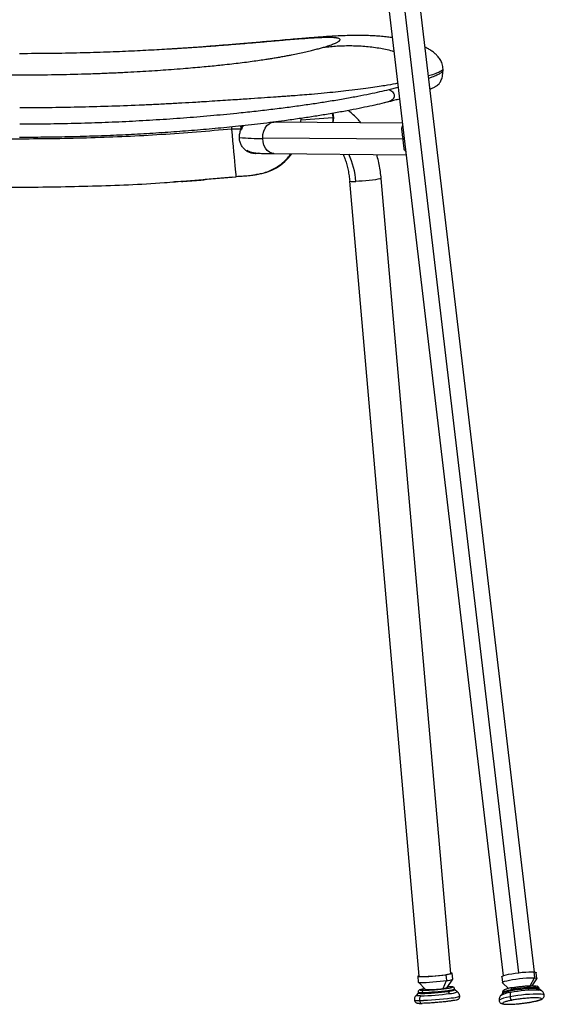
# Model space of a CAD drawing. Header units: millimetres. Extents: x 30 to 368, y 120 to 201.
# Tile 9 of 14: x 269 to 296, y 121 to 171. Entities that reach past the tile are written whole.
import ezdxf

# ---------------------------------------------------------------- set-up
doc = ezdxf.new("R2010")
doc.units = ezdxf.units.MM

msp = doc.modelspace()

# ---------------------------------------------------------------- linework, layer by layer
at = {"color": 7, "linetype": 'Continuous', "lineweight": 25}
for p, q in [((287.397, 176.815), (293.823, 122.45)), ((295.412, 122.638), (288.986, 177.002)), ((290.775, 168.389), (290.773, 168.387)), ((290.777, 168.308), (290.777, 168.309)), ((290.778, 168.309), (290.778, 168.4)), ((288.483, 166.845), (288.573, 166.869)), ((288.717, 165.647), (282.259, 165.702)), ((283.588, 165.691), (283.593, 165.885)), ((280.554, 165.318), (280.564, 165.346)), ((281.652, 164.902), (288.759, 164.842)), ((282.223, 164.102), (288.907, 164.045)), ((277.533, 162.691), (277.179, 162.672)), ((277.793, 162.72), (280.316, 162.917)), ((280.146, 162.904), (278.744, 162.782)), ((289.578, 122.43), (286.055, 162.704)), ((291.172, 122.569), (287.649, 162.844)), ((289.503, 122.423), (289.529, 122.125)), ((290.923, 122.506), (290.949, 122.207)), ((290.983, 121.85), (291.272, 122.275)), ((291.273, 122.277), (291.247, 122.576)), ((293.753, 122.4), (293.788, 122.104)), ((295.298, 121.949), (295.523, 122.299)), ((295.368, 122.643), (295.403, 122.347)), ((295.526, 122.309), (295.491, 122.605)), ((289.531, 122.122), (289.889, 121.754)), ((290.78, 121.807), (290.949, 122.207)), ((291.075, 121.891), (291.01, 121.889)), ((291.024, 121.711), (291.028, 121.661)), ((291.37, 121.735), (291.366, 121.785)), ((291.501, 121.64), (291.37, 121.737)), ((293.793, 122.094), (294.092, 121.808)), ((295.504, 121.862), (295.51, 121.813)), ((295.51, 121.813), (295.629, 121.724)), ((295.765, 121.694), (295.63, 121.787)), ((295.639, 121.78), (295.634, 121.822)), ((289.332, 121.221), (289.332, 121.221)), ((289.527, 121.576), (289.415, 121.457)), ((289.523, 121.623), (289.527, 121.574)), ((291.028, 121.661), (291.115, 121.552)), ((291.198, 121.33), (291.198, 121.329)), ((291.624, 121.421), (291.624, 121.422)), ((293.809, 121.571), (293.699, 121.45)), ((293.797, 121.605), (293.802, 121.563)), ((295.741, 121.519), (295.741, 121.519)), ((295.902, 121.469), (295.902, 121.469)), ((293.618, 121.199), (293.618, 121.199)), ((295.281, 121.129), (295.291, 121.129))]:
    msp.add_line(p, q, dxfattribs=at)
at = {"color": 8, "linetype": 'Continuous', "lineweight": 25}
for p, q in [((294.621, 122.607), (288.192, 177.004)), ((288.051, 167.35), (288.502, 167.466)), ((285.204, 165.916), (283.591, 165.797)), ((280.088, 165.341), (280.091, 165.454)), ((280.596, 165.409), (280.684, 165.516)), ((295.197, 121.947), (295.403, 122.347))]:
    msp.add_line(p, q, dxfattribs=at)
at = {"color": 8, "linetype": 'Continuous', "lineweight": 25, "flags": 128}
for points in [[(285.172, 166.138), (285.187, 166.075), (285.204, 165.916)], [(281.652, 164.902), (281.666, 165.078), (281.709, 165.245), (281.776, 165.395), (281.866, 165.521), (281.973, 165.617), (282.093, 165.679), (282.22, 165.702), (282.236, 165.702)], [(285.204, 165.916), (285.196, 165.763), (285.181, 165.677)], [(280.316, 162.917), (280.315, 162.926), (280.311, 162.971), (280.303, 163.051), (280.292, 163.166), (280.278, 163.314), (280.262, 163.493), (280.242, 163.7), (280.22, 163.932), (280.197, 164.186), (280.171, 164.458), (280.144, 164.744), (280.116, 165.04), (280.088, 165.341)], [(280.692, 165.525), (280.619, 165.44), (280.598, 165.412)], [(282.223, 164.102), (282.112, 164.118), (281.991, 164.172), (281.881, 164.261), (281.788, 164.382), (281.717, 164.528), (281.671, 164.692), (281.652, 164.867)], [(293.797, 121.605), (293.798, 121.612), (293.825, 121.637), (293.886, 121.664), (293.978, 121.694), (294.1, 121.724), (294.245, 121.754)], [(295.504, 121.862), (295.581, 121.851), (295.624, 121.835), (295.634, 121.822)], [(295.763, 121.695), (295.716, 121.712), (295.629, 121.724)], [(289.645, 121.433), (289.533, 121.434), (289.456, 121.439), (289.418, 121.448), (289.415, 121.457)], [(294.175, 121.384), (293.995, 121.347), (293.844, 121.309), (293.729, 121.273), (293.653, 121.239), (293.619, 121.208), (293.618, 121.199)], [(294.175, 121.384), (293.995, 121.347), (293.844, 121.31), (293.729, 121.273), (293.653, 121.239), (293.619, 121.208), (293.618, 121.199)], [(295.902, 121.469), (295.89, 121.485), (295.836, 121.505), (295.741, 121.519)], [(295.902, 121.469), (295.89, 121.486), (295.836, 121.506), (295.741, 121.519)]]:
    msp.add_lwpolyline(points, dxfattribs=at)
at = {"color": 7, "linetype": 'Continuous', "lineweight": 25, "flags": 128}
for points in [[(287.649, 162.844), (287.63, 162.831), (287.573, 162.816), (287.481, 162.799), (287.357, 162.78), (287.209, 162.762), (287.043, 162.743), (286.868, 162.727), (286.692, 162.712), (286.524, 162.701), (286.372, 162.693)], [(289.576, 122.451), (289.533, 122.44), (289.505, 122.426), (289.514, 122.416), (289.561, 122.409), (289.643, 122.407), (289.758, 122.408), (289.899, 122.413), (290.062, 122.422), (290.238, 122.435), (290.42, 122.45), (290.6, 122.468), (290.77, 122.486), (290.923, 122.506)], [(289.578, 122.43), (289.599, 122.421), (289.659, 122.416), (289.755, 122.415), (289.881, 122.418), (290.033, 122.426), (290.202, 122.437), (290.379, 122.451), (290.556, 122.468), (290.725, 122.486), (290.875, 122.505), (291.001, 122.524), (291.095, 122.541), (291.153, 122.557), (291.172, 122.569)], [(290.923, 122.506), (291.052, 122.525), (291.151, 122.543), (291.217, 122.559), (291.245, 122.572), (291.236, 122.583), (291.189, 122.589), (291.17, 122.591)], [(293.753, 122.4), (293.757, 122.411), (293.792, 122.437), (293.863, 122.465), (293.968, 122.495), (294.101, 122.525), (294.257, 122.555), (294.429, 122.582), (294.61, 122.606), (294.79, 122.625), (294.964, 122.638), (295.123, 122.646), (295.259, 122.648), (295.368, 122.643)], [(293.793, 122.094), (293.791, 122.115), (293.827, 122.141), (293.898, 122.169), (294.003, 122.199), (294.136, 122.23), (294.292, 122.259), (294.464, 122.286), (294.645, 122.31), (294.825, 122.329), (294.999, 122.343), (295.158, 122.35), (295.294, 122.352), (295.403, 122.347)], [(295.368, 122.643), (295.445, 122.632), (295.485, 122.615), (295.491, 122.605)], [(295.403, 122.347), (295.48, 122.336), (295.52, 122.32), (295.523, 122.299)], [(289.529, 122.125), (289.54, 122.118), (289.587, 122.111), (289.669, 122.108), (289.784, 122.11), (289.925, 122.115), (290.088, 122.124), (290.264, 122.137), (290.446, 122.152), (290.626, 122.169), (290.796, 122.188), (290.949, 122.207)], [(295.51, 121.813), (295.403, 121.818), (295.27, 121.817), (295.116, 121.81), (294.946, 121.798), (294.768, 121.78), (294.588, 121.758), (294.413, 121.733), (294.25, 121.704), (294.105, 121.675), (293.984, 121.644), (293.891, 121.615), (293.83, 121.588), (293.809, 121.571)], [(293.809, 121.571), (293.83, 121.588), (293.891, 121.615), (293.984, 121.644), (294.105, 121.675), (294.25, 121.704), (294.413, 121.733), (294.588, 121.758), (294.768, 121.78), (294.946, 121.798), (295.116, 121.81), (295.27, 121.817), (295.403, 121.818), (295.51, 121.813)], [(294.245, 121.754), (294.243, 121.773), (294.244, 121.791), (294.247, 121.808), (294.251, 121.822), (294.257, 121.834), (294.265, 121.842), (294.274, 121.847), (294.284, 121.848)], [(295.63, 121.787), (295.587, 121.802), (295.51, 121.813)], [(295.51, 121.813), (295.587, 121.802), (295.63, 121.787)], [(291.028, 121.661), (290.877, 121.642), (290.71, 121.623), (290.532, 121.605), (290.351, 121.59), (290.175, 121.577), (290.008, 121.566), (289.859, 121.56), (289.732, 121.556), (289.633, 121.557), (289.565, 121.561), (289.531, 121.569), (289.527, 121.574)], [(289.527, 121.574), (289.531, 121.569), (289.565, 121.561), (289.633, 121.557), (289.732, 121.556), (289.859, 121.56), (290.008, 121.566), (290.175, 121.577), (290.351, 121.59), (290.532, 121.605), (290.71, 121.623), (290.877, 121.642), (291.028, 121.661)]]:
    msp.add_lwpolyline(points, dxfattribs=at)
at = {"color": 8, "linetype": 'Continuous', "lineweight": 25}
for centre, radius, start, end in [((284.251, 165.904), 0.994, 346.8155, 14.1726), ((279.809, 163.741), 1.744, 63.8929, 64.7023), ((279.063, 159.414), 6.119, 75.5202, 75.7953), ((281.491, 173.935), 9.069, 263.6443, 271.0202), ((281.021, 164.16), 0.106, 335.8023, 0.8856), ((282.507, 162.397), 3.876, 4.3873, 25.5738), ((291.023, 122.544), 0.834, 270.0615, 294.3268), ((289.499, 121.673), 0.481, 249.7997, 280.5613), ((289.499, 121.673), 0.481, 249.7997, 280.5613), ((289.657, 121.987), 0.387, 249.7997, 280.5613), ((291.114, 122.442), 0.89, 270.1144, 295.7608), ((291.153, 122.567), 1.238, 272.057, 292.3177), ((291.153, 122.567), 1.238, 272.0571, 292.3175), ((294.302, 120.357), 1.248, 94.6801, 118.8652)]:
    msp.add_arc(centre, radius, start, end, dxfattribs=at)
at = {"color": 7, "linetype": 'Continuous', "lineweight": 25}
for centre, radius, start, end in [((282.758, 164.898), 1.107, 179.7666, 181.6148), ((281.083, 165.541), 2.5, 275.8464, 324.6563), ((286.244, 163.6), 0.915, 258.0351, 277.99), ((290.962, 122.932), 0.725, 268.964, 295.4074), ((289.822, 121.623), 0.0963, 105.6049, 190.3535), ((289.381, 133.988), 12.387, 271.6031, 277.6194), ((290.086, 125.931), 4.181, 267.3034, 279.5626), ((290.767, 122.377), 0.57, 271.2755, 292.2398), ((290.992, 122.657), 0.997, 272.0608, 292.3106), ((291.027, 122.497), 0.836, 270.0898, 294.2816), ((295.475, 115.158), 6.568, 88.6527, 101.19), ((295.368, 116.074), 5.79, 88.6527, 101.19), ((289.94, 121.235), 0.355, 146.1306, 185.738), ((289.156, 136.594), 15.4, 271.6031, 277.6194), ((289.156, 136.593), 15.4, 271.6031, 277.6194), ((289.252, 135.479), 14.052, 271.6031, 277.6194), ((294.577, 121.447), 0.407, 157.8326, 188.9512), ((295.572, 114.323), 7.198, 88.6527, 101.19), ((295.572, 114.323), 7.198, 88.6527, 101.19), ((294.356, 121.378), 0.182, 178.1241, 244.4381), ((289.729, 121.195), 0.142, 178.1405, 270.1202)]:
    msp.add_arc(centre, radius, start, end, dxfattribs=at)
for points, knots in [([(284.733, 169.49), (284.83, 169.52), (285.025, 169.579), (285.246, 169.661), (285.382, 169.721), (285.461, 169.764), (285.503, 169.79), (285.535, 169.815), (285.558, 169.838), (285.57, 169.86), (285.573, 169.887), (285.55, 169.917), (285.491, 169.94), (285.436, 169.952), (285.404, 169.957), (285.369, 169.962), (285.331, 169.967), (285.29, 169.971), (285.224, 169.975), (285.126, 169.98), (284.981, 169.982), (284.818, 169.98), (284.635, 169.975), (284.432, 169.966), (284.211, 169.954), (283.935, 169.936), (283.591, 169.912), (283.163, 169.878), (282.766, 169.845), (282.424, 169.815), (282.152, 169.792), (281.874, 169.768), (281.588, 169.743), (281.291, 169.717), (280.781, 169.673), (280.026, 169.61), (279.284, 169.553), (278.772, 169.515), (278.521, 169.497), (278.264, 169.479), (278.003, 169.462), (277.736, 169.444), (277.464, 169.426), (276.94, 169.394), (276.126, 169.346), (274.986, 169.289), (273.735, 169.239), (272.372, 169.197), (270.898, 169.169), (269.878, 169.165), (269.349, 169.163)], [0, 0, 0, 0, 0.045905, 0.092514, 0.140275, 0.159191, 0.17782, 0.196166, 0.214234, 0.23203, 0.249558, 0.287134, 0.322888, 0.331961, 0.340916, 0.349754, 0.358478, 0.367088, 0.375586, 0.396215, 0.415904, 0.434689, 0.452614, 0.469728, 0.486087, 0.501757, 0.523477, 0.544337, 0.564605, 0.575001, 0.58545, 0.595987, 0.60585, 0.616286, 0.627314, 0.658532, 0.692427, 0.700421, 0.708561, 0.716846, 0.725278, 0.733859, 0.742591, 0.751473, 0.784272, 0.820483, 0.86014, 0.903266, 0.949881, 1, 1, 1, 1]), ([(288.206, 169.975), (288.197, 169.977), (288.095, 169.993), (287.888, 170.017), (287.574, 170.048), (287.252, 170.07), (286.933, 170.082), (286.625, 170.088), (286.318, 170.087), (285.988, 170.081), (285.657, 170.069), (285.286, 170.052), (284.897, 170.028), (284.554, 170.005), (284.238, 169.981), (283.913, 169.955), (283.524, 169.923), (283.057, 169.883), (282.526, 169.836), (281.872, 169.778), (281.126, 169.712), (280.317, 169.643), (279.55, 169.581), (278.83, 169.524), (278.098, 169.47), (277.471, 169.427), (277.071, 169.403), (276.938, 169.395)], [0, 0, 0, 0, 0.002823, 0.031631, 0.06345, 0.098101, 0.134015, 0.166021, 0.206496, 0.243818, 0.288141, 0.333512, 0.375663, 0.413771, 0.442486, 0.47526, 0.512449, 0.554072, 0.599258, 0.643715, 0.706418, 0.76457, 0.819153, 0.870678, 0.918888, 0.972982, 1, 1, 1, 1]), ([(253.964, 169.49), (254.021, 169.474), (254.132, 169.442), (254.319, 169.392), (254.521, 169.34), (254.709, 169.294), (254.875, 169.256), (255.009, 169.226), (255.146, 169.196), (255.286, 169.166), (255.43, 169.137), (255.609, 169.101), (255.826, 169.059), (256.088, 169.012), (256.359, 168.965), (256.638, 168.919), (256.923, 168.874), (257.219, 168.83), (257.527, 168.787), (257.853, 168.744), (258.198, 168.7), (258.56, 168.657), (258.934, 168.615), (259.327, 168.574), (259.747, 168.532), (260.205, 168.489), (260.704, 168.445), (261.213, 168.403), (261.677, 168.368), (262.085, 168.339), (262.457, 168.313), (262.84, 168.289), (263.234, 168.265), (263.639, 168.243), (264.313, 168.208), (265.28, 168.165), (266.564, 168.124), (267.928, 168.098), (269.403, 168.088), (270.929, 168.099), (272.101, 168.125), (272.858, 168.148), (273.232, 168.161), (273.599, 168.175), (273.959, 168.19), (274.313, 168.206), (274.756, 168.227), (275.283, 168.255), (275.887, 168.291), (276.465, 168.328), (277.044, 168.37), (277.594, 168.412), (278.111, 168.455), (278.569, 168.496), (278.992, 168.536), (279.38, 168.575), (279.781, 168.617), (280.196, 168.664), (280.625, 168.716), (281.029, 168.768), (281.406, 168.82), (281.724, 168.867), (281.996, 168.909), (282.231, 168.947), (282.46, 168.986), (282.683, 169.025), (282.901, 169.065), (283.16, 169.115), (283.451, 169.174), (283.764, 169.242), (284.047, 169.308), (284.302, 169.372), (284.532, 169.432), (284.665, 169.471), (284.733, 169.49)], [0, 0, 0, 0, 0.018076, 0.035842, 0.053306, 0.071337, 0.081109, 0.09063, 0.099904, 0.108934, 0.117722, 0.126274, 0.14011, 0.153318, 0.165919, 0.17794, 0.18941, 0.200106, 0.210656, 0.221102, 0.231493, 0.241873, 0.25229, 0.262274, 0.272983, 0.284451, 0.296707, 0.309772, 0.321536, 0.330165, 0.339016, 0.348092, 0.357395, 0.366929, 0.376697, 0.404869, 0.434783, 0.466474, 0.499974, 0.537553, 0.572851, 0.581725, 0.590446, 0.599016, 0.607435, 0.615705, 0.623826, 0.638609, 0.652855, 0.666576, 0.67978, 0.694318, 0.706299, 0.717579, 0.728176, 0.738114, 0.747421, 0.759901, 0.77234, 0.784818, 0.797415, 0.810209, 0.819715, 0.829607, 0.839903, 0.850617, 0.861766, 0.873361, 0.893134, 0.914195, 0.936582, 0.957391, 0.978525, 1, 1, 1, 1]), ([(290.778, 168.388), (290.77, 168.477), (290.756, 168.642), (290.647, 168.863), (290.518, 169.031), (290.397, 169.15), (290.296, 169.234), (290.21, 169.298), (290.124, 169.355), (290.016, 169.422), (289.929, 169.463), (289.874, 169.489)], [0, 0, 0, 0, 0.20564, 0.381139, 0.525414, 0.634943, 0.707807, 0.77082, 0.832896, 0.89389, 1, 1, 1, 1]), ([(290.125, 167.369), (290.128, 167.37), (290.167, 167.385), (290.227, 167.413), (290.306, 167.45), (290.369, 167.483), (290.421, 167.511), (290.493, 167.559), (290.581, 167.639), (290.675, 167.781), (290.759, 168.009), (290.771, 168.206), (290.778, 168.308)], [0, 0, 0, 0, 0.008667, 0.12954, 0.239078, 0.337175, 0.425731, 0.520414, 0.623223, 0.736719, 0.8622, 1, 1, 1, 1]), ([(269.352, 165.607), (269.815, 165.609), (270.739, 165.612), (272.125, 165.639), (273.509, 165.681), (274.89, 165.741), (276.269, 165.819), (277.644, 165.913), (279.005, 166.025), (280.197, 166.138), (281.216, 166.247), (282.071, 166.345), (282.891, 166.449), (283.667, 166.554), (284.397, 166.662), (285.124, 166.776), (285.825, 166.895), (286.484, 167.017), (287.069, 167.133), (287.595, 167.245), (287.899, 167.315), (288.051, 167.35)], [0, 0, 0, 0, 0.061682, 0.123259, 0.184851, 0.246525, 0.308383, 0.370606, 0.433089, 0.495566, 0.537465, 0.579784, 0.62231, 0.664474, 0.706553, 0.748831, 0.799794, 0.850101, 0.900047, 0.949954, 1, 1, 1, 1]), ([(288.051, 167.35), (288.11, 167.315), (288.2, 167.262), (288.281, 167.153), (288.309, 167.072), (288.313, 167.014), (288.305, 166.972), (288.297, 166.947), (288.287, 166.924), (288.268, 166.892), (288.236, 166.853), (288.162, 166.791), (288.014, 166.719), (287.892, 166.689), (287.81, 166.669)], [0, 0, 0, 0, 0.249786, 0.381719, 0.449143, 0.498973, 0.514399, 0.528475, 0.541896, 0.555463, 0.585885, 0.624479, 0.749492, 1, 1, 1, 1]), ([(287.795, 166.666), (287.641, 166.63), (287.339, 166.559), (286.817, 166.447), (286.247, 166.332), (285.606, 166.211), (284.926, 166.093), (284.221, 165.979), (283.512, 165.872), (282.821, 165.775), (282.161, 165.688), (281.55, 165.613), (280.917, 165.54), (280.106, 165.453), (279.096, 165.354), (277.906, 165.253), (276.696, 165.164), (275.478, 165.089), (274.253, 165.028), (273.025, 164.98), (271.802, 164.947), (270.572, 164.926), (269.758, 164.923), (269.348, 164.922)], [0, 0, 0, 0, 0.05128, 0.100574, 0.149939, 0.199439, 0.249363, 0.290937, 0.332607, 0.374125, 0.405429, 0.437039, 0.467645, 0.499587, 0.555275, 0.611527, 0.666182, 0.722708, 0.778658, 0.833324, 0.889699, 0.94453, 1, 1, 1, 1]), ([(287.81, 166.669), (287.808, 166.668), (287.804, 166.667), (287.799, 166.666), (287.798, 166.666), (287.797, 166.666), (287.797, 166.666), (287.796, 166.666), (287.796, 166.666), (287.796, 166.666), (287.795, 166.666), (287.795, 166.666), (287.795, 166.666), (287.795, 166.666)], [0, 0, 0, 0, 0.633392, 0.80242, 0.833146, 0.857329, 0.872456, 0.885261, 0.897518, 0.911051, 0.927365, 0.958843, 1, 1, 1, 1]), ([(288.451, 166.836), (288.433, 166.831), (288.252, 166.78), (288.02, 166.722), (287.81, 166.669)], [0, 0, 0, 0, 0.09577, 1, 1, 1, 1]), ([(286.616, 165.665), (286.565, 165.729), (286.447, 165.876), (286.241, 166.073), (286.077, 166.216), (285.983, 166.275), (285.973, 166.282)], [0, 0, 0, 0, 0.265737, 0.613519, 0.957701, 1, 1, 1, 1]), ([(280.088, 165.341), (278.901, 165.24), (276.526, 165.039), (272.954, 164.879), (269.38, 164.821), (265.805, 164.879), (262.233, 165.039), (259.859, 165.241), (258.671, 165.341)], [0, 0, 0, 0, 0.166696, 0.333317, 0.500022, 0.666703, 0.833309, 1, 1, 1, 1]), ([(280.564, 165.346), (280.485, 165.345), (280.327, 165.343), (280.168, 165.341), (280.088, 165.341)], [0, 0, 0, 0, 0.499237, 1, 1, 1, 1]), ([(281.117, 164.117), (281.059, 164.133), (280.943, 164.165), (280.788, 164.259), (280.656, 164.385), (280.553, 164.542), (280.486, 164.724), (280.462, 164.922), (280.48, 165.126), (280.53, 165.254), (280.554, 165.318)], [0, 0, 0, 0, 0.124315, 0.248956, 0.373566, 0.49893, 0.623634, 0.749122, 0.874638, 1, 1, 1, 1]), ([(280.605, 165.335), (280.608, 165.351), (280.614, 165.382), (280.608, 165.43), (280.594, 165.472), (280.578, 165.494), (280.571, 165.504)], [0, 0, 0, 0, 0.266358, 0.533469, 0.800275, 1, 1, 1, 1]), ([(288.759, 164.842), (288.755, 164.869), (288.748, 164.926), (288.736, 165.004), (288.724, 165.081), (288.714, 165.152), (288.705, 165.221), (288.7, 165.283), (288.698, 165.343), (288.703, 165.416), (288.71, 165.475), (288.73, 165.506), (288.733, 165.511)], [0, 0, 0, 0, 0.09263, 0.192492, 0.282166, 0.385176, 0.481205, 0.577653, 0.673915, 0.769794, 0.962369, 1, 1, 1, 1]), ([(288.888, 164.201), (288.87, 164.225), (288.809, 164.302), (288.792, 164.477), (288.775, 164.679), (288.764, 164.787), (288.759, 164.842)], [0, 0, 0, 0, 0.180692, 0.589597, 0.794442, 1, 1, 1, 1]), ([(280.841, 164.275), (280.863, 164.262), (280.911, 164.232), (280.984, 164.202), (281.055, 164.178), (281.119, 164.162), (281.184, 164.15), (281.266, 164.138), (281.372, 164.128), (281.512, 164.119), (281.681, 164.112), (281.876, 164.107), (282.06, 164.104), (282.184, 164.103), (282.226, 164.103)], [0, 0, 0, 0, 0.031849, 0.071401, 0.11172, 0.156171, 0.210516, 0.284856, 0.40611, 0.541027, 0.668645, 0.803461, 0.933777, 1, 1, 1, 1]), ([(280.313, 162.95), (280.416, 162.955), (280.603, 162.964), (280.832, 162.981), (281.004, 162.998), (281.137, 163.013), (281.271, 163.032), (281.446, 163.063), (281.67, 163.116), (281.929, 163.202), (282.197, 163.322), (282.45, 163.468), (282.676, 163.636), (282.873, 163.828), (283.004, 163.98), (283.063, 164.076), (283.075, 164.095)], [0, 0, 0, 0, 0.099559, 0.180107, 0.245189, 0.29739, 0.340911, 0.398138, 0.466651, 0.552145, 0.644448, 0.733445, 0.818029, 0.898335, 0.979669, 1, 1, 1, 1]), ([(285.717, 164.073), (285.724, 164.057), (285.766, 163.969), (285.832, 163.788), (285.912, 163.532), (285.976, 163.26), (286.026, 162.983), (286.045, 162.795), (286.054, 162.704)], [0, 0, 0, 0, 0.040494, 0.232646, 0.425942, 0.62026, 0.815406, 1, 1, 1, 1]), ([(287.646, 162.843), (287.642, 162.898), (287.628, 163.076), (287.583, 163.372), (287.515, 163.724), (287.452, 163.949), (287.422, 164.058)], [0, 0, 0, 0, 0.131403, 0.425461, 0.72001, 1, 1, 1, 1]), ([(258.444, 162.917), (259.656, 162.815), (262.081, 162.609), (265.729, 162.445), (269.38, 162.385), (273.03, 162.449), (275.836, 162.561), (277.421, 162.69), (277.793, 162.72)], [0, 0, 0, 0, 0.188451, 0.376821, 0.565304, 0.753817, 0.942198, 1, 1, 1, 1]), ([(277.533, 162.691), (277.631, 162.697), (277.826, 162.71), (278.138, 162.734), (278.451, 162.757), (278.646, 162.773), (278.744, 162.782)], [0, 0, 0, 0, 0.250356, 0.499789, 0.748024, 1, 1, 1, 1]), ([(289.855, 121.789), (289.854, 121.788), (289.811, 121.782), (289.741, 121.771), (289.657, 121.754), (289.611, 121.741), (289.576, 121.726), (289.546, 121.702), (289.525, 121.665), (289.524, 121.639), (289.524, 121.627)], [0, 0, 0, 0, 0.007583, 0.232951, 0.461098, 0.699447, 0.79952, 0.882342, 0.944362, 1, 1, 1, 1]), ([(289.797, 121.716), (289.843, 121.717), (289.939, 121.719), (290.131, 121.73), (290.348, 121.745), (290.572, 121.765), (290.779, 121.787), (290.958, 121.809), (291.102, 121.831), (291.207, 121.851), (291.233, 121.862), (291.244, 121.866)], [0, 0, 0, 0, 0.107155, 0.221312, 0.339714, 0.458091, 0.572248, 0.679427, 0.786582, 0.90074, 1, 1, 1, 1]), ([(291.365, 121.786), (291.362, 121.798), (291.358, 121.823), (291.337, 121.85), (291.314, 121.867), (291.29, 121.877), (291.265, 121.884), (291.227, 121.889), (291.161, 121.891), (291.102, 121.892), (291.062, 121.891), (291.062, 121.891)], [0, 0, 0, 0, 0.062475, 0.123411, 0.180477, 0.243942, 0.341683, 0.506181, 0.756115, 0.996525, 1, 1, 1, 1]), ([(293.987, 121.779), (293.983, 121.778), (293.943, 121.766), (293.9, 121.748), (293.852, 121.722), (293.816, 121.689), (293.793, 121.641), (293.798, 121.613), (293.8, 121.604)], [0, 0, 0, 0, 0.0419679, 0.3723117, 0.5967646, 0.7873036, 0.931509, 1, 1, 1, 1]), ([(294.279, 121.847), (294.251, 121.842), (294.176, 121.828), (294.075, 121.805), (294.015, 121.787), (293.987, 121.779)], [0, 0, 0, 0, 0.237241, 0.642974, 1, 1, 1, 1]), ([(294.284, 121.848), (294.344, 121.859), (294.469, 121.881), (294.685, 121.91), (294.907, 121.933), (295.114, 121.947), (295.285, 121.951), (295.417, 121.946), (295.465, 121.937), (295.489, 121.932)], [0, 0, 0, 0, 0.136229, 0.281359, 0.431886, 0.582381, 0.727512, 0.863771, 1, 1, 1, 1]), ([(295.63, 121.823), (295.63, 121.833), (295.628, 121.86), (295.599, 121.894), (295.565, 121.916), (295.541, 121.927), (295.524, 121.93), (295.52, 121.931)], [0, 0, 0, 0, 0.129756, 0.364919, 0.607228, 0.907964, 1, 1, 1, 1]), ([(289.417, 121.458), (289.402, 121.441), (289.369, 121.403), (289.339, 121.325), (289.325, 121.26), (289.333, 121.225), (289.334, 121.221)], [0, 0, 0, 0, 0.267243, 0.599262, 0.949899, 1, 1, 1, 1]), ([(289.335, 121.221), (289.335, 121.214), (289.334, 121.186), (289.356, 121.144), (289.39, 121.105), (289.426, 121.082), (289.459, 121.069), (289.493, 121.061), (289.539, 121.055), (289.612, 121.052), (289.68, 121.051), (289.725, 121.052), (289.729, 121.052)], [0, 0, 0, 0, 0.028145, 0.109241, 0.176896, 0.240091, 0.306936, 0.397582, 0.535813, 0.765257, 0.980433, 1, 1, 1, 1]), ([(291.417, 121.219), (291.413, 121.217), (291.39, 121.209), (291.286, 121.19), (291.116, 121.164), (290.903, 121.138), (290.655, 121.111), (290.387, 121.087), (290.128, 121.069), (289.899, 121.057), (289.785, 121.054), (289.729, 121.053)], [0, 0, 0, 0, 0.025472, 0.1489781, 0.2649324, 0.3808647, 0.5043708, 0.6324662, 0.7605396, 0.8840457, 1, 1, 1, 1]), ([(291.45, 121.224), (291.455, 121.225), (291.476, 121.23), (291.501, 121.239), (291.536, 121.255), (291.575, 121.283), (291.608, 121.328), (291.627, 121.378), (291.622, 121.41), (291.621, 121.421)], [0, 0, 0, 0, 0.08056, 0.318926, 0.497821, 0.634399, 0.773641, 0.923462, 1, 1, 1, 1]), ([(291.622, 121.422), (291.618, 121.45), (291.61, 121.507), (291.568, 121.577), (291.525, 121.624), (291.498, 121.641), (291.489, 121.646)], [0, 0, 0, 0, 0.313435, 0.617817, 0.885058, 1, 1, 1, 1]), ([(293.712, 121.461), (293.706, 121.456), (293.682, 121.434), (293.646, 121.377), (293.615, 121.292), (293.617, 121.231), (293.618, 121.199)], [0, 0, 0, 0, 0.0955414, 0.3880959, 0.6914568, 1, 1, 1, 1]), ([(294.278, 121.214), (294.212, 121.201), (294.075, 121.173), (293.92, 121.13), (293.819, 121.089), (293.789, 121.053), (293.83, 121.027), (293.931, 121.011), (294.084, 121.006), (294.289, 121.011), (294.537, 121.027), (294.802, 121.055), (295.059, 121.089), (295.208, 121.116), (295.281, 121.129)], [0, 0, 0, 0, 0.078858, 0.162868, 0.25, 0.337117, 0.421127, 0.5, 0.578858, 0.662868, 0.75, 0.837117, 0.921127, 1, 1, 1, 1]), ([(295.593, 121.33), (295.554, 121.333), (295.466, 121.337), (295.269, 121.332), (295.022, 121.315), (294.757, 121.288), (294.5, 121.253), (294.35, 121.227), (294.278, 121.214)], [0, 0, 0, 0, 0.132909, 0.305878, 0.485273, 0.664639, 0.837607, 1, 1, 1, 1]), ([(295.291, 121.129), (295.336, 121.138), (295.433, 121.157), (295.559, 121.187), (295.672, 121.22), (295.75, 121.25), (295.808, 121.281), (295.853, 121.317), (295.889, 121.371), (295.908, 121.426), (295.901, 121.459), (295.899, 121.468)], [0, 0, 0, 0, 0.1392275, 0.2976886, 0.459253, 0.6288131, 0.7326126, 0.8251527, 0.8973933, 0.9708386, 1, 1, 1, 1]), ([(295.899, 121.468), (295.895, 121.493), (295.888, 121.548), (295.847, 121.618), (295.799, 121.671), (295.767, 121.691), (295.754, 121.699)], [0, 0, 0, 0, 0.253097, 0.553615, 0.825216, 1, 1, 1, 1]), ([(293.62, 121.2), (293.624, 121.177), (293.633, 121.133), (293.675, 121.084), (293.718, 121.054), (293.765, 121.035), (293.823, 121.02), (293.875, 121.015), (293.906, 121.011)], [0, 0, 0, 0, 0.130557, 0.255468, 0.380034, 0.524313, 0.722553, 1, 1, 1, 1]), ([(293.906, 121.011), (293.925, 121.01), (293.981, 121.006), (294.091, 121.004), (294.242, 121.008), (294.406, 121.017), (294.58, 121.031), (294.759, 121.049), (294.938, 121.072), (295.111, 121.097), (295.232, 121.117), (295.289, 121.129), (295.296, 121.13)], [0, 0, 0, 0, 0.060372, 0.183343, 0.300804, 0.415742, 0.529633, 0.64306, 0.75633, 0.869647, 0.983189, 1, 1, 1, 1])]:
    msp.add_open_spline(points, degree=3, knots=knots, dxfattribs=at)
at = {"color": 8, "linetype": 'Continuous', "lineweight": 25}
for points, knots in [([(284.733, 169.49), (284.965, 169.515), (285.439, 169.565), (286.165, 169.579), (286.9, 169.546), (287.606, 169.446), (288.07, 169.357), (288.285, 169.279), (288.288, 169.278)], [0, 0, 0, 0, 0.195286, 0.400308, 0.607971, 0.809766, 0.997003, 1, 1, 1, 1]), ([(290.773, 168.387), (290.768, 168.369), (290.757, 168.33), (290.643, 168.257), (290.452, 168.171), (290.254, 168.097), (290.09, 168.049), (290.046, 168.036)], [0, 0, 0, 0, 0.196652, 0.429461, 0.667906, 0.91192, 1, 1, 1, 1]), ([(290.059, 167.928), (290.118, 167.949), (290.279, 168.005), (290.471, 168.086), (290.642, 168.172), (290.754, 168.248), (290.769, 168.288), (290.777, 168.308)], [0, 0, 0, 0, 0.127299, 0.347339, 0.567591, 0.788017, 1, 1, 1, 1]), ([(288.479, 167.661), (288.442, 167.654), (288.252, 167.615), (287.906, 167.555), (287.442, 167.48), (286.991, 167.414), (286.469, 167.345), (285.917, 167.279), (285.343, 167.217), (284.761, 167.161), (284.043, 167.097), (283.451, 167.049), (283.032, 167.018), (282.898, 167.008), (282.761, 166.998), (282.623, 166.988), (282.483, 166.978), (282.194, 166.957), (281.724, 166.925), (281.034, 166.878), (280.371, 166.833), (279.759, 166.794), (279.219, 166.759), (278.718, 166.727), (278.165, 166.693), (277.564, 166.658), (276.852, 166.62), (276.126, 166.584), (275.118, 166.538), (273.841, 166.49), (272.31, 166.448), (270.818, 166.422), (269.836, 166.419), (269.352, 166.417)], [0, 0, 0, 0, 0.01414, 0.072643, 0.110456, 0.150388, 0.192456, 0.236647, 0.271053, 0.306712, 0.343613, 0.394138, 0.400905, 0.407706, 0.41454, 0.421408, 0.428307, 0.435239, 0.463781, 0.495835, 0.53144, 0.554091, 0.57797, 0.60306, 0.62013, 0.65049, 0.681234, 0.712366, 0.743885, 0.810527, 0.875435, 0.938596, 1, 1, 1, 1]), ([(280.564, 165.346), (280.566, 165.357), (280.571, 165.381), (280.566, 165.417), (280.554, 165.451), (280.536, 165.479), (280.52, 165.492), (280.513, 165.498)], [0, 0, 0, 0, 0.210089, 0.420797, 0.631623, 0.84244, 1, 1, 1, 1]), ([(281.462, 164.123), (281.423, 164.114), (281.307, 164.085), (281.193, 164.104), (281.117, 164.117)], [0, 0, 0, 0, 0.329718, 1, 1, 1, 1]), ([(289.856, 121.788), (289.829, 121.784), (289.75, 121.772), (289.664, 121.755), (289.608, 121.737), (289.616, 121.724), (289.678, 121.716), (289.758, 121.716), (289.797, 121.716)], [0, 0, 0, 0, 0.093065, 0.273981, 0.461623, 0.649226, 0.830143, 1, 1, 1, 1]), ([(291.244, 121.866), (291.248, 121.867), (291.27, 121.874), (291.253, 121.883), (291.195, 121.891), (291.114, 121.891), (291.075, 121.891)], [0, 0, 0, 0, 0.053339, 0.383214, 0.70133, 1, 1, 1, 1]), ([(295.281, 121.129), (295.347, 121.142), (295.484, 121.169), (295.639, 121.213), (295.74, 121.254), (295.77, 121.289), (295.726, 121.315), (295.662, 121.328), (295.602, 121.33), (295.593, 121.33)], [0, 0, 0, 0, 0.15333, 0.316676, 0.486093, 0.65548, 0.818827, 0.972186, 1, 1, 1, 1])]:
    msp.add_open_spline(points, degree=3, knots=knots, dxfattribs=at)

doc.saveas('drawing.dxf')
